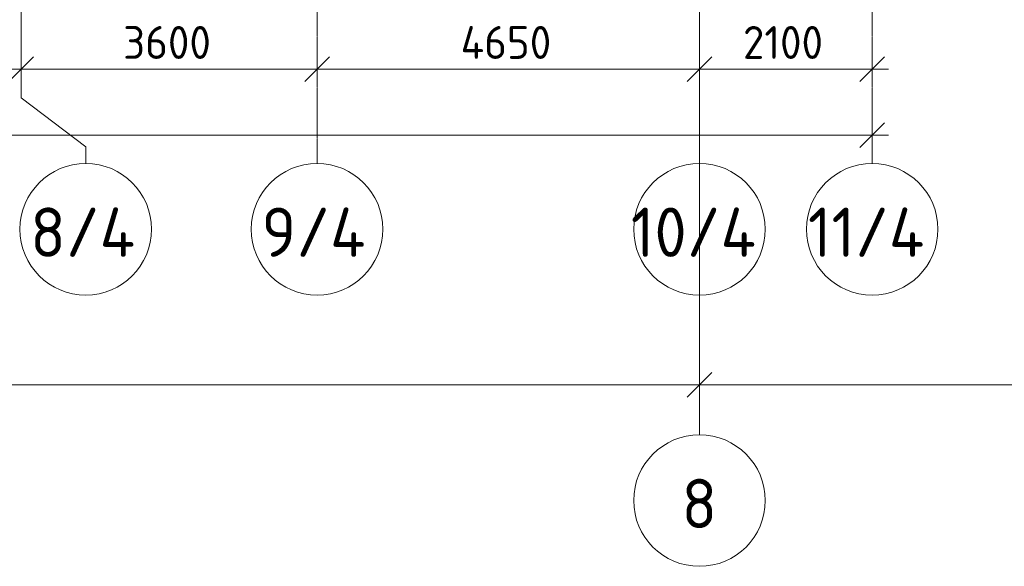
# Model space of a CAD drawing. Header units: millimetres. Extents: x -9064 to 167246, y -7619 to 134351.
# Tile 67 of 112: x 121303 to 133277, y -7619 to -970. Entities that reach past the tile are written whole.
import ezdxf

# ---------------------------------------------------------------- set-up
doc = ezdxf.new("R2010")
doc.units = ezdxf.units.MM
doc.linetypes.add('4_ Штрихпунктир_ 10 х 2 мм', pattern=[14, 10, -2, 0, -2])
for name, color, linetype, lineweight in [('A-ANNO-DIMS', 7, 'Continuous', 5), ('A-ANNO-DIMS-200', 7, 'Continuous', 5), ('S-GRID', 7, 'Continuous', 5), ('S-GRID-IDEN', 7, 'Continuous', 5)]:
    doc.layers.add(name, color=color, linetype=linetype, lineweight=lineweight)
doc.styles.add('GOST Common_1', font='GOST_Common.ttf', dxfattribs={"height": 600})
doc.styles.add('GOST Common_2', font='GOST_Common.ttf', dxfattribs={"height": 400})
doc.dimstyles.new('2_мм', dxfattribs={"dimscale": 304.8, "dimtxt": 402.285999, "dimasz": 0.984252, "dimexe": 0.656168, "dimexo": 0.984252, "dimgap": 0, "dimtad": 1, "dimdec": 0, "dimdsep": 46, "dimtxsty": 'GOST Common_2', "dimblk1": 'OBLIQUE', "dimblk2": 'OBLIQUE', "dimsah": 1, "dimcen": 0.09, "dimdle": 0.656168, "dimadec": 5, "dimazin": 2, "dimtfac": 1, "dimtdec": 4, "dimtix": 1, "dimtmove": 0, "dimatfit": 3, "dimfxl": 1, "dimtvp": 1, "dimtolj": 1, "dimtzin": 0, "dimarcsym": 2})
doc.dimstyles.new('2_мм_1', dxfattribs={"dimscale": 304.8, "dimtxt": 402.285999, "dimasz": 0.984252, "dimexe": 0.656168, "dimexo": 0.984252, "dimgap": 0, "dimtad": 1, "dimdec": 0, "dimdsep": 46, "dimtxsty": 'GOST Common_2', "dimblk1": 'OBLIQUE', "dimblk2": 'OBLIQUE', "dimsah": 1, "dimcen": 0.09, "dimdle": 0.656168, "dimadec": 5, "dimazin": 2, "dimtfac": 1, "dimtdec": 4, "dimtix": 1, "dimtmove": 1, "dimatfit": 3, "dimfxl": 1, "dimtvp": 1, "dimtolj": 1, "dimtzin": 0, "dimarcsym": 2})

# ---------------------------------------------------------------- blocks, each defined once
blk = doc.blocks.new('Ось сетки - 8_0 мм-31302-Маркировочный план-схема -2 этажа на отм_-9_600')
at = {"layer": 'S-GRID-IDEN'}
blk.add_circle((0, 0), 4, dxfattribs=at)
blk = doc.blocks.new('DIMBLOCK148-Маркировочный план-схема -2 этажа на отм_-9_600')
at = {"layer": 'A-ANNO-DIMS-200'}
for p, q in [((105970, -2462), (105970, -2174)), ((131670, -2462), (131670, -2174)), ((105770, -2374), (131870, -2374)), ((105970, -2374), (105970, -2462)), ((116761, -2374), (118359, -2374)), ((118359, -2374), (118820, -2374)), ((131670, -2374), (131670, -2462))]:
    blk.add_line(p, q, dxfattribs=at)
at = {"layer": 'A-ANNO-DIMS-200', "lineweight": 25}
for p, q in [((105970, -2374), (106120, -2224)), ((131670, -2374), (131820, -2224)), ((105970, -2374), (105820, -2524)), ((131670, -2374), (131520, -2524))]:
    blk.add_line(p, q, dxfattribs=at)
at = {"layer": 'A-ANNO-DIMS-200', "color": 0, "insert": (116761, -1851), "char_height": 400, "width": 1677.33, "attachment_point": 1, "line_spacing_factor": 1.022761, "style": 'GOST Common_2'}
blk.add_mtext('25700', dxfattribs=at)
blk = doc.blocks.new('_Oblique')
at = {"color": 0, "linetype": 'ByBlock', "lineweight": -2}
blk.add_line((-0.5, -0.5), (0.5, 0.5), dxfattribs=at)
blk = doc.blocks.new('DIMBLOCK154-Маркировочный план-схема -2 этажа на отм_-9_600')
at = {"layer": 'A-ANNO-DIMS-200'}
for p, q in [((119520, -1657), (119520, -1370)), ((121320, -1657), (121320, -1370)), ((119520, -1570), (121320, -1570)), ((119520, -1570), (119520, -1657)), ((121320, -1570), (121320, -1657))]:
    blk.add_line(p, q, dxfattribs=at)
at = {"layer": 'A-ANNO-DIMS-200', "lineweight": 25}
for p, q in [((119520, -1570), (119670, -1420)), ((121320, -1570), (121470, -1420)), ((119520, -1570), (119370, -1720)), ((121320, -1570), (121170, -1720))]:
    blk.add_line(p, q, dxfattribs=at)
at = {"layer": 'A-ANNO-DIMS-200', "color": 0, "insert": (119898, -1047), "char_height": 400, "width": 1251.86, "attachment_point": 1, "line_spacing_factor": 1.022761, "style": 'GOST Common_2'}
blk.add_mtext('1800', dxfattribs=at)
blk = doc.blocks.new('DIMBLOCK155-Маркировочный план-схема -2 этажа на отм_-9_600')
at = {"layer": 'A-ANNO-DIMS-200'}
for p, q in [((121320, -1657), (121320, -1370)), ((124920, -1657), (124920, -1370)), ((121320, -1570), (124920, -1570)), ((121320, -1570), (121320, -1657)), ((124920, -1570), (124920, -1657))]:
    blk.add_line(p, q, dxfattribs=at)
at = {"layer": 'A-ANNO-DIMS-200', "lineweight": 25}
for p, q in [((121320, -1570), (121470, -1420)), ((124920, -1570), (125070, -1420)), ((121320, -1570), (121170, -1720)), ((124920, -1570), (124770, -1720))]:
    blk.add_line(p, q, dxfattribs=at)
at = {"layer": 'A-ANNO-DIMS-200', "color": 0, "insert": (122561, -1047), "char_height": 400, "width": 1341.86, "attachment_point": 1, "line_spacing_factor": 1.022761, "style": 'GOST Common_2'}
blk.add_mtext('3600', dxfattribs=at)
blk = doc.blocks.new('DIMBLOCK156-Маркировочный план-схема -2 этажа на отм_-9_600')
at = {"layer": 'A-ANNO-DIMS-200'}
for p, q in [((124920, -1657), (124920, -1370)), ((129570, -1657), (129570, -1370)), ((124920, -1570), (129570, -1570)), ((124920, -1570), (124920, -1657)), ((129570, -1570), (129570, -1657))]:
    blk.add_line(p, q, dxfattribs=at)
at = {"layer": 'A-ANNO-DIMS-200', "lineweight": 25}
for p, q in [((124920, -1570), (125070, -1420)), ((129570, -1570), (129720, -1420)), ((124920, -1570), (124770, -1720)), ((129570, -1570), (129420, -1720))]:
    blk.add_line(p, q, dxfattribs=at)
at = {"layer": 'A-ANNO-DIMS-200', "color": 0, "insert": (126665, -1047), "char_height": 400, "width": 1390.95, "attachment_point": 1, "line_spacing_factor": 1.022761, "style": 'GOST Common_2'}
blk.add_mtext('4650', dxfattribs=at)
blk = doc.blocks.new('DIMBLOCK157-Маркировочный план-схема -2 этажа на отм_-9_600')
at = {"layer": 'A-ANNO-DIMS-200'}
for p, q in [((129570, -1657), (129570, -1370)), ((131670, -1657), (131670, -1370)), ((129570, -1570), (131870, -1570)), ((129570, -1570), (129570, -1657)), ((131670, -1570), (131670, -1657))]:
    blk.add_line(p, q, dxfattribs=at)
at = {"layer": 'A-ANNO-DIMS-200', "lineweight": 25}
for p, q in [((129570, -1570), (129720, -1420)), ((131670, -1570), (131820, -1420)), ((129570, -1570), (129420, -1720)), ((131670, -1570), (131520, -1720))]:
    blk.add_line(p, q, dxfattribs=at)
at = {"layer": 'A-ANNO-DIMS-200', "color": 0, "insert": (130098, -1047), "char_height": 400, "width": 1251.86, "attachment_point": 1, "line_spacing_factor": 1.022761, "style": 'GOST Common_2'}
blk.add_mtext('2100', dxfattribs=at)
blk = doc.blocks.new('DIMBLOCK164-Маркировочный план-схема -2 этажа на отм_-9_600')
at = {"layer": 'A-ANNO-DIMS-200'}
for p, q in [((108270, -5498), (108270, -5210)), ((129570, -5498), (129570, -5210)), ((108270, -5410), (129570, -5410)), ((108270, -5410), (108270, -5498)), ((129570, -5410), (129570, -5498))]:
    blk.add_line(p, q, dxfattribs=at)
at = {"layer": 'A-ANNO-DIMS-200', "lineweight": 25}
for p, q in [((108270, -5410), (108420, -5260)), ((129570, -5410), (129720, -5260)), ((108270, -5410), (108120, -5560)), ((129570, -5410), (129420, -5560))]:
    blk.add_line(p, q, dxfattribs=at)
at = {"layer": 'A-ANNO-DIMS-200', "color": 0, "insert": (118259, -4887), "char_height": 400, "width": 1587.33, "attachment_point": 1, "line_spacing_factor": 1.022761, "style": 'GOST Common_2'}
blk.add_mtext('21300', dxfattribs=at)
blk = doc.blocks.new('DIMBLOCK165-Маркировочный план-схема -2 этажа на отм_-9_600')
at = {"layer": 'A-ANNO-DIMS-200'}
for p, q in [((129570, -5498), (129570, -5210)), ((148370, -5498), (148370, -5210)), ((129570, -5410), (148570, -5410)), ((129570, -5410), (129570, -5498)), ((148370, -5410), (148370, -5498))]:
    blk.add_line(p, q, dxfattribs=at)
at = {"layer": 'A-ANNO-DIMS-200', "lineweight": 25}
for p, q in [((129570, -5410), (129720, -5260)), ((148370, -5410), (148520, -5260)), ((129570, -5410), (129420, -5560)), ((148370, -5410), (148220, -5560))]:
    blk.add_line(p, q, dxfattribs=at)
at = {"layer": 'A-ANNO-DIMS-200', "color": 0, "insert": (138309, -4887), "char_height": 400, "width": 1587.33, "attachment_point": 1, "line_spacing_factor": 1.022761, "style": 'GOST Common_2'}
blk.add_mtext('18800', dxfattribs=at)

msp = doc.modelspace()

# ---------------------------------------------------------------- linework, layer by layer
at = {"layer": 'S-GRID', "linetype": '4_ Штрихпунктир_ 10 х 2 мм'}
for p, q in [((129570, -6019.4), (129570, 132751)), ((129570, -2719.3), (129570, 130388.4)), ((121320, -1921.1), (121320, 60921.2)), ((124920, -2719.3), (124920, 60921.2)), ((131670, -2719.3), (131670, 60921.2))]:
    msp.add_line(p, q, dxfattribs=at)
at = {"layer": 'S-GRID'}
for p, q in [((121320, -1921.1), (122107, -2517.8)), ((122107, -2517.8), (122107, -2719.3))]:
    msp.add_line(p, q, dxfattribs=at)

# ---------------------------------------------------------------- block references
at = {"layer": 'S-GRID-IDEN', "xscale": 199.9999999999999, "yscale": 199.9999999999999, "zscale": 199.9999999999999}
for p in [(122107, -3519.3), (124920, -3519.3), (129570, -3519.3), (131670, -3519.3), (129570, -6819.4)]:
    msp.add_blockref('Ось сетки - 8_0 мм-31302-Маркировочный план-схема -2 этажа на отм_-9_600', p, dxfattribs=at)

# ---------------------------------------------------------------- texts
at = {"layer": 'S-GRID-IDEN', "char_height": 600, "attachment_point": 1, "style": 'GOST Common_1'}
for s, insert, width in [('8/4', (121431.7, -3255.1), 1619.409), ('9/4', (124244.8, -3255.1), 1619.409), ('10/4', (128735.8, -3255.1), 2004.219), ('11/4', (130888.8, -3255.1), 1875.949), ('\\fGOST Common|b0|i0|c204|p34|;8', (129351.8, -6555.3), 513.08)]:
    msp.add_mtext(s, dxfattribs=dict(at, insert=insert, width=width))

# ---------------------------------------------------------------- dimensions: what is measured, and where the dimension line sits
at = {"layer": 'A-ANNO-DIMS'}
for base, p1, p2, override, picture, middle in [((121320, -1569.6), (119520, -1357.4), (121320, -1357.4), {"dimpost": '<>', "dimfxl": 1800}, 'DIMBLOCK154-Маркировочный план-схема -2 этажа на отм_-9_600', (120420, -1369.6)), ((124920, -1569.6), (121320, -1357.4), (124920, -1357.4), {"dimpost": '<>', "dimfxl": 3600}, 'DIMBLOCK155-Маркировочный план-схема -2 этажа на отм_-9_600', (123120, -1369.6)), ((129570, -1569.6), (124920, -1357.4), (129570, -1357.4), {"dimpost": '<>', "dimfxl": 4650}, 'DIMBLOCK156-Маркировочный план-схема -2 этажа на отм_-9_600', (127245, -1369.6)), ((131670, -1569.6), (129570, -1357.4), (131670, -1357.4), {"dimpost": '<>', "dimfxl": 2100}, 'DIMBLOCK157-Маркировочный план-схема -2 этажа на отм_-9_600', (130620, -1369.6)), ((129570, -5410), (108270, -5197.8), (129570, -5197.8), {"dimpost": '<>', "dimfxl": 21300}, 'DIMBLOCK164-Маркировочный план-схема -2 этажа на отм_-9_600', (118920, -5210)), ((148370, -5410), (129570, -5197.8), (148370, -5197.8), {"dimpost": '<>', "dimfxl": 18800}, 'DIMBLOCK165-Маркировочный план-схема -2 этажа на отм_-9_600', (138970, -5210))]:
    dim = msp.add_linear_dim(base=base, p1=p1, p2=p2, dimstyle='2_мм', override=override, dxfattribs=at)
    dim.commit()
    dim.dimension.update_dxf_attribs({"geometry": picture, "text_midpoint": middle})
dim = msp.add_linear_dim(base=(131670, -2374), p1=(105970, -2161.8), p2=(131670, -2161.8), dimstyle='2_мм_1', override={"dimpost": '<>', "dimfxl": 25700}, dxfattribs=at)
dim.commit()
dim.dimension.update_dxf_attribs({"geometry": 'DIMBLOCK148-Маркировочный план-схема -2 этажа на отм_-9_600', "text_midpoint": (117599.9, -2117.9), "dimtype": 160})

doc.saveas('drawing.dxf')
